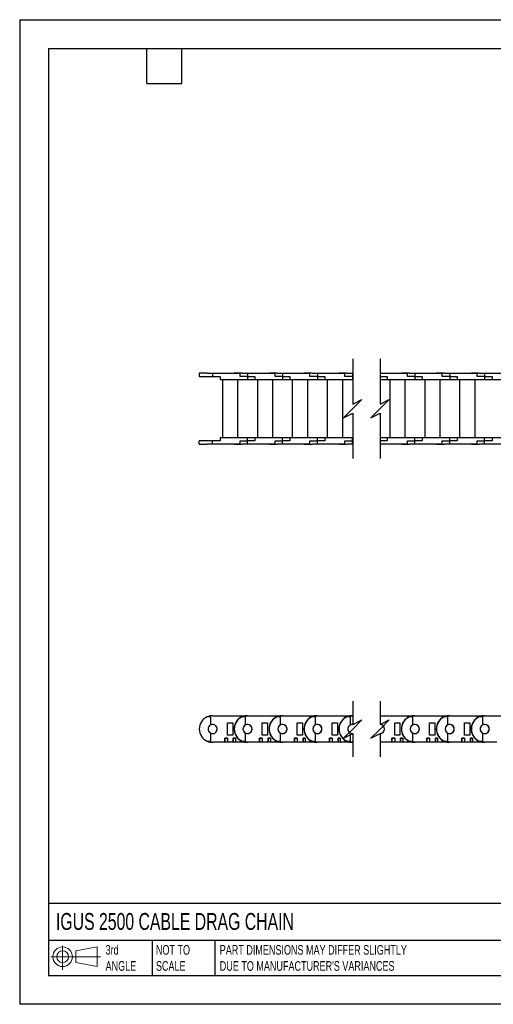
# Model space of a CAD drawing. Header units: inches. Extents: x 0 to 66, y 0 to 51.
# Tile 1 of 7: x 0 to 24.6, y 0 to 51. Entities that reach past the tile are written whole.
import ezdxf

# ---------------------------------------------------------------- set-up
doc = ezdxf.new("R2010")
doc.units = ezdxf.units.IN
doc.header["$LTSCALE"] = 6
doc.header["$MEASUREMENT"] = 0
doc.layers.add('DIMENSIONS', color=140, linetype='Continuous', lineweight=25)
doc.layers.add('TEXT', color=140, linetype='Continuous', lineweight=25)
doc.styles.add('SLDTEXTSTYLE0', font='TXT', dxfattribs={"width": 0.7})

# ---------------------------------------------------------------- blocks, each defined once
blk = doc.blocks.new('Block11')
at = {"color": 7, "linetype": 'Continuous', "lineweight": 18}
for p, q in [((0.611, 1.254), (0.611, 0)), ((1.294, 0.984), (2.404, 1.189)), ((2.404, 1.189), (2.404, 0.173)), ((0, 0.681), (2.569, 0.681)), ((1.294, 0.377), (1.294, 0.984)), ((1.294, 0.377), (2.404, 0.173))]:
    blk.add_line(p, q, dxfattribs=at)
for radius in [0.508, 0.304]:
    blk.add_circle((0.611, 0.681), radius, dxfattribs=at)
blk = doc.blocks.new('Block12')
at = {"color": 7, "linetype": 'Continuous'}
blk.add_blockref('Block11', (0, 0), dxfattribs=at)

msp = doc.modelspace()

# ---------------------------------------------------------------- linework, layer by layer
at = {"color": 7, "linetype": 'Continuous'}
for p, q in [((0.001, 51.001), (0.001, 0.001)), ((0.001, 51.001), (66.001, 51.001)), ((66.001, 0.001), (0.001, 0.001))]:
    msp.add_line(p, q, dxfattribs=at)
for p, q in [((9.313, 32.684), (9.313, 32.526)), ((9.723, 32.684), (9.313, 32.684)), ((9.723, 32.668), (9.723, 32.684)), ((9.723, 32.684), (9.903, 32.684)), ((10.002, 32.668), (9.723, 32.668)), ((9.903, 32.684), (9.903, 32.668)), ((10.002, 32.668), (10.002, 32.526)), ((11.427, 32.668), (10.002, 32.668)), ((11.124, 32.684), (11.124, 32.668)), ((11.534, 32.684), (11.124, 32.684)), ((11.427, 32.526), (11.427, 32.668)), ((11.534, 32.668), (11.534, 32.684)), ((11.534, 32.684), (11.714, 32.684)), ((11.813, 32.668), (11.534, 32.668)), ((11.714, 32.684), (12.049, 32.684)), ((11.714, 32.684), (11.714, 32.668)), ((11.813, 32.668), (11.813, 32.526)), ((13.238, 32.668), (11.813, 32.668)), ((12.049, 32.668), (12.049, 32.684)), ((12.935, 32.684), (12.935, 32.668)), ((13.345, 32.684), (12.935, 32.684)), ((13.238, 32.526), (13.238, 32.668)), ((13.345, 32.668), (13.345, 32.684)), ((13.345, 32.684), (13.525, 32.684)), ((13.624, 32.668), (13.345, 32.668)), ((13.525, 32.684), (13.86, 32.684)), ((13.525, 32.684), (13.525, 32.668)), ((13.624, 32.668), (13.624, 32.526)), ((15.049, 32.668), (13.624, 32.668)), ((13.86, 32.668), (13.86, 32.684)), ((14.746, 32.684), (14.746, 32.668)), ((15.156, 32.684), (14.746, 32.684)), ((15.049, 32.526), (15.049, 32.668)), ((15.156, 32.668), (15.156, 32.684)), ((15.156, 32.684), (15.336, 32.684)), ((15.435, 32.668), (15.156, 32.668)), ((15.336, 32.684), (15.671, 32.684)), ((15.336, 32.684), (15.336, 32.668)), ((15.435, 32.668), (15.435, 32.526)), ((16.86, 32.668), (15.435, 32.668)), ((15.671, 32.668), (15.671, 32.684)), ((16.557, 32.684), (16.557, 32.668)), ((16.967, 32.684), (16.557, 32.684)), ((16.86, 32.526), (16.86, 32.668)), ((16.967, 32.668), (16.967, 32.684)), ((16.967, 32.684), (17.147, 32.684)), ((17.246, 32.668), (16.967, 32.668)), ((17.147, 32.684), (17.266, 32.684)), ((17.147, 32.684), (17.147, 32.668)), ((17.246, 32.668), (17.246, 32.526)), ((17.266, 32.668), (17.246, 32.668)), ((18.683, 32.684), (18.909, 32.684)), ((20.098, 32.668), (18.683, 32.668)), ((18.909, 32.668), (18.909, 32.684)), ((19.795, 32.684), (19.795, 32.668)), ((20.205, 32.684), (19.795, 32.684)), ((20.098, 32.526), (20.098, 32.668)), ((20.205, 32.668), (20.205, 32.684)), ((20.205, 32.684), (20.386, 32.684)), ((20.484, 32.668), (20.205, 32.668)), ((20.386, 32.684), (20.72, 32.684)), ((20.386, 32.684), (20.386, 32.668)), ((20.484, 32.668), (20.484, 32.526)), ((21.909, 32.668), (20.484, 32.668)), ((20.72, 32.668), (20.72, 32.684)), ((21.606, 32.684), (21.606, 32.668)), ((22.016, 32.684), (21.606, 32.684)), ((21.909, 32.526), (21.909, 32.668)), ((22.016, 32.668), (22.016, 32.684)), ((22.016, 32.684), (22.197, 32.684)), ((22.295, 32.668), (22.016, 32.668)), ((22.197, 32.684), (22.531, 32.684)), ((22.197, 32.684), (22.197, 32.668)), ((22.295, 32.668), (22.295, 32.526)), ((23.72, 32.668), (22.295, 32.668)), ((22.531, 32.668), (22.531, 32.684)), ((23.417, 32.684), (23.417, 32.668)), ((23.827, 32.684), (23.417, 32.684)), ((23.72, 32.526), (23.72, 32.668)), ((23.827, 32.668), (23.827, 32.684)), ((23.827, 32.684), (24.008, 32.684)), ((24.106, 32.668), (23.827, 32.668)), ((24.008, 32.684), (24.342, 32.684)), ((24.008, 32.684), (24.008, 32.668)), ((24.106, 32.668), (24.106, 32.526)), ((25.531, 32.668), (24.106, 32.668)), ((24.342, 32.668), (24.342, 32.684)), ((9.313, 32.526), (10.002, 32.526)), ((10.002, 32.526), (10.387, 32.526)), ((10.387, 32.526), (10.387, 32.369)), ((10.387, 32.369), (11.813, 32.369)), ((10.513, 32.369), (11.301, 32.369)), ((10.513, 32.369), (10.513, 29.337)), ((10.628, 32.369), (10.628, 32.369)), ((10.738, 32.369), (10.738, 32.369)), ((11.045, 32.369), (11.045, 32.369)), ((11.187, 32.369), (11.187, 32.369)), ((11.301, 32.369), (11.301, 29.337)), ((11.813, 32.526), (11.427, 32.526)), ((11.813, 32.526), (11.813, 32.369)), ((11.813, 32.526), (12.198, 32.526)), ((11.813, 32.369), (12.198, 32.369)), ((12.198, 32.526), (12.198, 32.369)), ((12.198, 32.369), (13.624, 32.369)), ((12.324, 32.369), (12.324, 29.337)), ((12.324, 32.369), (13.112, 32.369)), ((12.439, 32.369), (12.439, 32.369)), ((12.549, 32.369), (12.549, 32.369)), ((12.856, 32.369), (12.856, 32.369)), ((12.998, 32.369), (12.998, 32.369)), ((13.112, 32.369), (13.112, 29.337)), ((13.624, 32.526), (13.238, 32.526)), ((13.624, 32.526), (13.624, 32.369)), ((13.624, 32.526), (14.009, 32.526)), ((13.624, 32.369), (14.009, 32.369)), ((14.009, 32.526), (14.009, 32.369)), ((14.009, 32.369), (15.435, 32.369)), ((14.135, 32.369), (14.923, 32.369)), ((14.135, 32.369), (14.135, 29.337)), ((14.25, 32.369), (14.25, 32.369)), ((14.36, 32.369), (14.36, 32.369)), ((14.667, 32.369), (14.667, 32.369)), ((14.809, 32.369), (14.809, 32.369)), ((14.923, 32.369), (14.923, 29.337)), ((15.435, 32.526), (15.049, 32.526)), ((15.435, 32.526), (15.435, 32.369)), ((15.435, 32.526), (15.82, 32.526)), ((15.435, 32.369), (15.82, 32.369)), ((15.82, 32.526), (15.82, 32.369)), ((15.82, 32.369), (17.246, 32.369)), ((15.946, 32.369), (15.946, 29.337)), ((15.946, 32.369), (16.734, 32.369)), ((16.061, 32.369), (16.061, 32.369)), ((16.171, 32.369), (16.171, 32.369)), ((16.478, 32.369), (16.478, 32.369)), ((16.62, 32.369), (16.62, 32.369)), ((16.734, 32.369), (16.734, 29.337)), ((17.246, 32.526), (16.86, 32.526)), ((17.246, 32.526), (17.246, 32.369)), ((17.246, 32.526), (17.266, 32.526)), ((17.246, 32.369), (17.266, 32.369)), ((18.683, 32.526), (19.059, 32.526)), ((18.683, 32.369), (19.059, 32.369)), ((19.059, 32.526), (19.059, 32.369)), ((19.059, 32.369), (20.484, 32.369)), ((19.185, 32.369), (19.185, 29.337)), ((19.185, 32.369), (19.972, 32.369)), ((19.299, 32.369), (19.299, 32.369)), ((19.409, 32.369), (19.409, 32.369)), ((19.716, 32.369), (19.716, 32.369)), ((19.858, 32.369), (19.858, 32.369)), ((19.972, 32.369), (19.972, 29.337)), ((20.484, 32.526), (20.098, 32.526)), ((20.484, 32.526), (20.484, 32.369)), ((20.484, 32.526), (20.87, 32.526)), ((20.484, 32.369), (20.87, 32.369)), ((20.87, 32.526), (20.87, 32.369)), ((20.87, 32.369), (22.295, 32.369)), ((20.996, 32.369), (21.783, 32.369)), ((20.996, 32.369), (20.996, 29.337)), ((21.11, 32.369), (21.11, 32.369)), ((21.22, 32.369), (21.22, 32.369)), ((21.527, 32.369), (21.527, 32.369)), ((21.669, 32.369), (21.669, 32.369)), ((21.783, 32.369), (21.783, 29.337)), ((22.295, 32.526), (21.909, 32.526)), ((22.295, 32.526), (22.295, 32.369)), ((22.295, 32.526), (22.681, 32.526)), ((22.295, 32.369), (22.681, 32.369)), ((22.681, 32.526), (22.681, 32.369)), ((22.681, 32.369), (24.106, 32.369)), ((22.807, 32.369), (22.807, 29.337)), ((22.807, 32.369), (23.594, 32.369)), ((22.921, 32.369), (22.921, 32.369)), ((23.031, 32.369), (23.031, 32.369)), ((23.338, 32.369), (23.338, 32.369)), ((23.48, 32.369), (23.48, 32.369)), ((23.594, 32.369), (23.594, 29.337)), ((24.106, 32.526), (23.72, 32.526)), ((24.106, 32.526), (24.106, 32.369)), ((24.106, 32.526), (24.492, 32.526)), ((24.106, 32.369), (24.492, 32.369)), ((24.492, 32.526), (24.492, 32.369)), ((24.492, 32.369), (25.917, 32.369)), ((9.313, 29.022), (9.313, 29.18)), ((10.002, 29.18), (9.313, 29.18)), ((10.002, 29.038), (10.002, 29.18)), ((10.387, 29.18), (10.002, 29.18)), ((11.813, 29.337), (10.387, 29.337)), ((10.387, 29.337), (10.387, 29.18)), ((11.427, 29.18), (11.813, 29.18)), ((11.427, 29.038), (11.427, 29.18)), ((11.813, 29.18), (11.813, 29.337)), ((12.198, 29.337), (11.813, 29.337)), ((11.813, 29.038), (11.813, 29.18)), ((12.198, 29.18), (11.813, 29.18)), ((13.624, 29.337), (12.198, 29.337)), ((12.198, 29.337), (12.198, 29.18)), ((13.238, 29.18), (13.624, 29.18)), ((13.238, 29.038), (13.238, 29.18)), ((13.624, 29.18), (13.624, 29.337)), ((14.009, 29.337), (13.624, 29.337)), ((13.624, 29.038), (13.624, 29.18)), ((14.009, 29.18), (13.624, 29.18)), ((15.435, 29.337), (14.009, 29.337)), ((14.009, 29.337), (14.009, 29.18)), ((15.049, 29.18), (15.435, 29.18)), ((15.049, 29.038), (15.049, 29.18)), ((15.435, 29.18), (15.435, 29.337)), ((15.82, 29.337), (15.435, 29.337)), ((15.435, 29.038), (15.435, 29.18)), ((15.82, 29.18), (15.435, 29.18)), ((15.82, 29.337), (15.82, 29.18)), ((17.246, 29.337), (15.82, 29.337)), ((16.86, 29.18), (17.246, 29.18)), ((16.86, 29.038), (16.86, 29.18)), ((17.246, 29.18), (17.246, 29.337)), ((17.266, 29.337), (17.246, 29.337)), ((17.246, 29.038), (17.246, 29.18)), ((17.266, 29.18), (17.246, 29.18)), ((19.059, 29.337), (18.683, 29.337)), ((19.059, 29.18), (18.683, 29.18)), ((20.484, 29.337), (19.059, 29.337)), ((19.059, 29.337), (19.059, 29.18)), ((20.098, 29.18), (20.484, 29.18)), ((20.098, 29.038), (20.098, 29.18)), ((20.484, 29.18), (20.484, 29.337)), ((20.87, 29.337), (20.484, 29.337)), ((20.484, 29.038), (20.484, 29.18)), ((20.87, 29.18), (20.484, 29.18)), ((20.87, 29.337), (20.87, 29.18)), ((22.295, 29.337), (20.87, 29.337)), ((21.909, 29.18), (22.295, 29.18)), ((21.909, 29.038), (21.909, 29.18)), ((22.295, 29.18), (22.295, 29.337)), ((22.681, 29.337), (22.295, 29.337)), ((22.295, 29.038), (22.295, 29.18)), ((22.681, 29.18), (22.295, 29.18)), ((22.681, 29.337), (22.681, 29.18)), ((24.106, 29.337), (22.681, 29.337)), ((23.72, 29.18), (24.106, 29.18)), ((23.72, 29.038), (23.72, 29.18)), ((24.106, 29.18), (24.106, 29.337)), ((24.492, 29.337), (24.106, 29.337)), ((24.106, 29.038), (24.106, 29.18)), ((24.492, 29.18), (24.106, 29.18)), ((25.917, 29.337), (24.492, 29.337)), ((24.492, 29.337), (24.492, 29.18)), ((9.313, 29.022), (9.723, 29.022)), ((9.723, 29.022), (9.723, 29.038)), ((9.723, 29.038), (10.002, 29.038)), ((9.903, 29.022), (9.723, 29.022)), ((9.903, 29.038), (9.903, 29.022)), ((10.002, 29.038), (11.427, 29.038)), ((11.124, 29.022), (11.124, 29.038)), ((11.124, 29.022), (11.534, 29.022)), ((11.534, 29.022), (11.534, 29.038)), ((11.534, 29.038), (11.813, 29.038)), ((11.714, 29.022), (11.534, 29.022)), ((11.714, 29.038), (11.714, 29.022)), ((12.049, 29.022), (11.714, 29.022)), ((11.813, 29.038), (13.238, 29.038)), ((12.049, 29.038), (12.049, 29.022)), ((12.935, 29.022), (12.935, 29.038)), ((12.935, 29.022), (13.345, 29.022)), ((13.345, 29.022), (13.345, 29.038)), ((13.345, 29.038), (13.624, 29.038)), ((13.525, 29.022), (13.345, 29.022)), ((13.525, 29.038), (13.525, 29.022)), ((13.86, 29.022), (13.525, 29.022)), ((13.624, 29.038), (15.049, 29.038)), ((13.86, 29.038), (13.86, 29.022)), ((14.746, 29.022), (14.746, 29.038)), ((14.746, 29.022), (15.156, 29.022)), ((15.156, 29.022), (15.156, 29.038)), ((15.156, 29.038), (15.435, 29.038)), ((15.336, 29.022), (15.156, 29.022)), ((15.336, 29.038), (15.336, 29.022)), ((15.671, 29.022), (15.336, 29.022)), ((15.435, 29.038), (16.86, 29.038)), ((15.671, 29.038), (15.671, 29.022)), ((16.557, 29.022), (16.557, 29.038)), ((16.557, 29.022), (16.967, 29.022)), ((16.967, 29.022), (16.967, 29.038)), ((16.967, 29.038), (17.246, 29.038)), ((17.147, 29.022), (16.967, 29.022)), ((17.147, 29.038), (17.147, 29.022)), ((17.266, 29.022), (17.147, 29.022)), ((17.246, 29.038), (17.266, 29.038)), ((18.683, 29.038), (20.098, 29.038)), ((18.909, 29.022), (18.683, 29.022)), ((18.909, 29.038), (18.909, 29.022)), ((19.795, 29.022), (19.795, 29.038)), ((19.795, 29.022), (20.205, 29.022)), ((20.205, 29.022), (20.205, 29.038)), ((20.205, 29.038), (20.484, 29.038)), ((20.386, 29.022), (20.205, 29.022)), ((20.386, 29.038), (20.386, 29.022)), ((20.72, 29.022), (20.386, 29.022)), ((20.484, 29.038), (21.909, 29.038)), ((20.72, 29.038), (20.72, 29.022)), ((21.606, 29.022), (21.606, 29.038)), ((21.606, 29.022), (22.016, 29.022)), ((22.016, 29.022), (22.016, 29.038)), ((22.016, 29.038), (22.295, 29.038)), ((22.197, 29.022), (22.016, 29.022)), ((22.197, 29.038), (22.197, 29.022)), ((22.531, 29.022), (22.197, 29.022)), ((22.295, 29.038), (23.72, 29.038)), ((22.531, 29.038), (22.531, 29.022)), ((23.417, 29.022), (23.417, 29.038)), ((23.417, 29.022), (23.827, 29.022)), ((23.827, 29.022), (23.827, 29.038)), ((23.827, 29.038), (24.106, 29.038)), ((24.008, 29.022), (23.827, 29.022)), ((24.008, 29.038), (24.008, 29.022)), ((24.342, 29.022), (24.008, 29.022)), ((24.106, 29.038), (25.531, 29.038)), ((24.342, 29.038), (24.342, 29.022)), ((9.903, 14.89), (9.723, 14.89)), ((9.903, 14.475), (9.903, 14.89)), ((10.002, 14.949), (11.427, 14.949)), ((11.427, 14.949), (11.427, 14.84)), ((11.427, 14.949), (11.813, 14.949)), ((11.714, 14.89), (11.534, 14.89)), ((11.714, 14.475), (11.714, 14.89)), ((11.813, 14.949), (13.238, 14.949)), ((13.238, 14.949), (13.238, 14.84)), ((13.238, 14.949), (13.624, 14.949)), ((13.525, 14.89), (13.345, 14.89)), ((13.525, 14.475), (13.525, 14.89)), ((13.624, 14.949), (15.049, 14.949)), ((15.049, 14.949), (15.049, 14.84)), ((15.049, 14.949), (15.435, 14.949)), ((15.336, 14.89), (15.156, 14.89)), ((15.336, 14.475), (15.336, 14.89)), ((15.435, 14.949), (16.86, 14.949)), ((16.86, 14.949), (16.86, 14.84)), ((16.86, 14.949), (17.246, 14.949)), ((17.147, 14.89), (16.967, 14.89)), ((17.147, 14.475), (17.147, 14.89)), ((17.246, 14.949), (17.266, 14.949)), ((18.683, 14.949), (20.098, 14.949)), ((20.098, 14.949), (20.098, 14.84)), ((20.098, 14.949), (20.484, 14.949)), ((20.386, 14.89), (20.205, 14.89)), ((20.386, 14.475), (20.386, 14.89)), ((20.484, 14.949), (21.909, 14.949)), ((21.909, 14.949), (21.909, 14.84)), ((21.909, 14.949), (22.295, 14.949)), ((22.197, 14.89), (22.016, 14.89)), ((22.197, 14.475), (22.197, 14.89)), ((22.295, 14.949), (23.72, 14.949)), ((23.72, 14.949), (23.72, 14.84)), ((23.72, 14.949), (24.106, 14.949)), ((24.008, 14.89), (23.827, 14.89)), ((24.008, 14.475), (24.008, 14.89)), ((24.106, 14.949), (25.531, 14.949)), ((10.769, 13.945), (10.769, 14.575)), ((10.769, 14.575), (11.045, 14.575)), ((11.045, 14.575), (11.045, 13.945)), ((12.58, 13.945), (12.58, 14.575)), ((12.58, 14.575), (12.856, 14.575)), ((12.856, 14.575), (12.856, 13.945)), ((14.391, 13.945), (14.391, 14.575)), ((14.391, 14.575), (14.667, 14.575)), ((14.667, 14.575), (14.667, 13.945)), ((16.202, 13.945), (16.202, 14.575)), ((16.202, 14.575), (16.478, 14.575)), ((16.478, 14.575), (16.478, 13.945)), ((19.441, 13.945), (19.441, 14.575)), ((19.441, 14.575), (19.716, 14.575)), ((19.716, 14.575), (19.716, 13.945)), ((21.252, 13.945), (21.252, 14.575)), ((21.252, 14.575), (21.527, 14.575)), ((21.527, 14.575), (21.527, 13.945)), ((23.063, 13.945), (23.063, 14.575)), ((23.063, 14.575), (23.338, 14.575)), ((23.338, 14.575), (23.338, 13.945)), ((9.903, 13.63), (9.903, 14.044)), ((10.628, 13.787), (10.769, 13.787)), ((10.628, 13.571), (10.628, 13.787)), ((10.628, 13.787), (10.628, 13.59)), ((10.769, 13.787), (10.628, 13.787)), ((10.628, 13.787), (10.628, 13.787)), ((10.738, 13.787), (10.738, 13.787)), ((11.045, 13.945), (10.769, 13.945)), ((10.769, 13.787), (10.769, 13.571)), ((10.769, 13.787), (10.769, 13.59)), ((10.769, 13.787), (10.769, 13.787)), ((11.076, 13.787), (11.187, 13.787)), ((11.076, 13.571), (11.076, 13.787)), ((11.076, 13.787), (11.076, 13.59)), ((11.187, 13.787), (11.076, 13.787)), ((11.076, 13.787), (11.076, 13.787)), ((11.187, 13.787), (11.187, 13.571)), ((11.187, 13.787), (11.187, 13.59)), ((11.187, 13.787), (11.187, 13.787)), ((11.714, 13.63), (11.714, 14.044)), ((12.439, 13.787), (12.58, 13.787)), ((12.439, 13.571), (12.439, 13.787)), ((12.439, 13.787), (12.439, 13.59)), ((12.58, 13.787), (12.439, 13.787)), ((12.439, 13.787), (12.439, 13.787)), ((12.549, 13.787), (12.549, 13.787)), ((12.856, 13.945), (12.58, 13.945)), ((12.58, 13.787), (12.58, 13.571)), ((12.58, 13.787), (12.58, 13.59)), ((12.58, 13.787), (12.58, 13.787)), ((12.887, 13.787), (12.998, 13.787)), ((12.887, 13.571), (12.887, 13.787)), ((12.887, 13.787), (12.887, 13.59)), ((12.998, 13.787), (12.887, 13.787)), ((12.887, 13.787), (12.887, 13.787)), ((12.998, 13.787), (12.998, 13.571)), ((12.998, 13.787), (12.998, 13.59)), ((12.998, 13.787), (12.998, 13.787)), ((13.525, 13.63), (13.525, 14.044)), ((14.25, 13.787), (14.391, 13.787)), ((14.25, 13.571), (14.25, 13.787)), ((14.25, 13.787), (14.25, 13.59)), ((14.391, 13.787), (14.25, 13.787)), ((14.25, 13.787), (14.25, 13.787)), ((14.36, 13.787), (14.36, 13.787)), ((14.667, 13.945), (14.391, 13.945)), ((14.391, 13.787), (14.391, 13.571)), ((14.391, 13.787), (14.391, 13.59)), ((14.391, 13.787), (14.391, 13.787)), ((14.698, 13.787), (14.809, 13.787)), ((14.698, 13.571), (14.698, 13.787)), ((14.698, 13.787), (14.698, 13.59)), ((14.809, 13.787), (14.698, 13.787)), ((14.698, 13.787), (14.698, 13.787)), ((14.809, 13.787), (14.809, 13.571)), ((14.809, 13.787), (14.809, 13.59)), ((14.809, 13.787), (14.809, 13.787)), ((15.336, 13.63), (15.336, 14.044)), ((16.061, 13.787), (16.202, 13.787)), ((16.061, 13.571), (16.061, 13.787)), ((16.061, 13.787), (16.061, 13.59)), ((16.202, 13.787), (16.061, 13.787)), ((16.061, 13.787), (16.061, 13.787)), ((16.171, 13.787), (16.171, 13.787)), ((16.478, 13.945), (16.202, 13.945)), ((16.202, 13.787), (16.202, 13.571)), ((16.202, 13.787), (16.202, 13.59)), ((16.202, 13.787), (16.202, 13.787)), ((16.509, 13.787), (16.62, 13.787)), ((16.509, 13.571), (16.509, 13.787)), ((16.509, 13.787), (16.509, 13.59)), ((16.62, 13.787), (16.509, 13.787)), ((16.509, 13.787), (16.509, 13.787)), ((16.62, 13.787), (16.62, 13.571)), ((16.62, 13.787), (16.62, 13.59)), ((16.62, 13.787), (16.62, 13.787)), ((17.147, 13.63), (17.147, 14.044)), ((19.299, 13.787), (19.441, 13.787)), ((19.299, 13.571), (19.299, 13.787)), ((19.299, 13.787), (19.299, 13.59)), ((19.441, 13.787), (19.299, 13.787)), ((19.299, 13.787), (19.299, 13.787)), ((19.409, 13.787), (19.409, 13.787)), ((19.716, 13.945), (19.441, 13.945)), ((19.441, 13.787), (19.441, 13.571)), ((19.441, 13.787), (19.441, 13.59)), ((19.441, 13.787), (19.441, 13.787)), ((19.748, 13.787), (19.858, 13.787)), ((19.748, 13.571), (19.748, 13.787)), ((19.748, 13.787), (19.748, 13.59)), ((19.858, 13.787), (19.748, 13.787)), ((19.748, 13.787), (19.748, 13.787)), ((19.858, 13.787), (19.858, 13.571)), ((19.858, 13.787), (19.858, 13.59)), ((19.858, 13.787), (19.858, 13.787)), ((20.386, 13.63), (20.386, 14.044)), ((21.11, 13.787), (21.252, 13.787)), ((21.11, 13.571), (21.11, 13.787)), ((21.11, 13.787), (21.11, 13.59)), ((21.252, 13.787), (21.11, 13.787)), ((21.11, 13.787), (21.11, 13.787)), ((21.22, 13.787), (21.22, 13.787)), ((21.527, 13.945), (21.252, 13.945)), ((21.252, 13.787), (21.252, 13.571)), ((21.252, 13.787), (21.252, 13.59)), ((21.252, 13.787), (21.252, 13.787)), ((21.559, 13.787), (21.669, 13.787)), ((21.559, 13.571), (21.559, 13.787)), ((21.559, 13.787), (21.559, 13.59)), ((21.669, 13.787), (21.559, 13.787)), ((21.559, 13.787), (21.559, 13.787)), ((21.669, 13.787), (21.669, 13.571)), ((21.669, 13.787), (21.669, 13.59)), ((21.669, 13.787), (21.669, 13.787)), ((22.197, 13.63), (22.197, 14.044)), ((22.921, 13.787), (23.063, 13.787)), ((22.921, 13.571), (22.921, 13.787)), ((22.921, 13.787), (22.921, 13.59)), ((23.063, 13.787), (22.921, 13.787)), ((22.921, 13.787), (22.921, 13.787)), ((23.031, 13.787), (23.031, 13.787)), ((23.338, 13.945), (23.063, 13.945)), ((23.063, 13.787), (23.063, 13.571)), ((23.063, 13.787), (23.063, 13.59)), ((23.063, 13.787), (23.063, 13.787)), ((23.37, 13.787), (23.48, 13.787)), ((23.37, 13.571), (23.37, 13.787)), ((23.37, 13.787), (23.37, 13.59)), ((23.48, 13.787), (23.37, 13.787)), ((23.37, 13.787), (23.37, 13.787)), ((23.48, 13.787), (23.48, 13.571)), ((23.48, 13.787), (23.48, 13.59)), ((23.48, 13.787), (23.48, 13.787)), ((24.008, 13.63), (24.008, 14.044)), ((9.723, 13.63), (9.903, 13.63)), ((10.628, 13.571), (10.002, 13.571)), ((10.628, 13.59), (10.769, 13.59)), ((10.628, 13.59), (10.628, 13.59)), ((10.738, 13.59), (10.738, 13.571)), ((10.769, 13.571), (10.738, 13.571)), ((10.769, 13.59), (10.769, 13.59)), ((11.076, 13.571), (10.769, 13.571)), ((11.076, 13.59), (11.187, 13.59)), ((11.076, 13.59), (11.076, 13.59)), ((11.187, 13.59), (11.187, 13.59)), ((11.427, 13.571), (11.187, 13.571)), ((11.427, 13.679), (11.427, 13.571)), ((11.813, 13.571), (11.427, 13.571)), ((11.534, 13.63), (11.714, 13.63)), ((12.439, 13.571), (11.813, 13.571)), ((12.439, 13.59), (12.58, 13.59)), ((12.439, 13.59), (12.439, 13.59)), ((12.549, 13.59), (12.549, 13.571)), ((12.58, 13.571), (12.549, 13.571)), ((12.58, 13.59), (12.58, 13.59)), ((12.887, 13.571), (12.58, 13.571)), ((12.887, 13.59), (12.998, 13.59)), ((12.887, 13.59), (12.887, 13.59)), ((12.998, 13.59), (12.998, 13.59)), ((13.238, 13.571), (12.998, 13.571)), ((13.238, 13.679), (13.238, 13.571)), ((13.624, 13.571), (13.238, 13.571)), ((13.345, 13.63), (13.525, 13.63)), ((14.25, 13.571), (13.624, 13.571)), ((14.25, 13.59), (14.391, 13.59)), ((14.25, 13.59), (14.25, 13.59)), ((14.36, 13.59), (14.36, 13.571)), ((14.391, 13.571), (14.36, 13.571)), ((14.391, 13.59), (14.391, 13.59)), ((14.698, 13.571), (14.391, 13.571)), ((14.698, 13.59), (14.809, 13.59)), ((14.698, 13.59), (14.698, 13.59)), ((14.809, 13.59), (14.809, 13.59)), ((15.049, 13.571), (14.809, 13.571)), ((15.049, 13.679), (15.049, 13.571)), ((15.435, 13.571), (15.049, 13.571)), ((15.156, 13.63), (15.336, 13.63)), ((16.061, 13.571), (15.435, 13.571)), ((16.061, 13.59), (16.202, 13.59)), ((16.061, 13.59), (16.061, 13.59)), ((16.171, 13.59), (16.171, 13.571)), ((16.202, 13.571), (16.171, 13.571)), ((16.202, 13.59), (16.202, 13.59)), ((16.509, 13.571), (16.202, 13.571)), ((16.509, 13.59), (16.62, 13.59)), ((16.509, 13.59), (16.509, 13.59)), ((16.62, 13.59), (16.62, 13.59)), ((16.86, 13.571), (16.62, 13.571)), ((16.86, 13.679), (16.86, 13.571)), ((17.246, 13.571), (16.86, 13.571)), ((16.967, 13.63), (17.147, 13.63)), ((17.266, 13.571), (17.246, 13.571)), ((19.299, 13.571), (18.683, 13.571)), ((19.299, 13.59), (19.441, 13.59)), ((19.299, 13.59), (19.299, 13.59)), ((19.409, 13.59), (19.409, 13.571)), ((19.441, 13.571), (19.409, 13.571)), ((19.441, 13.59), (19.441, 13.59)), ((19.748, 13.571), (19.441, 13.571)), ((19.748, 13.59), (19.858, 13.59)), ((19.748, 13.59), (19.748, 13.59)), ((19.858, 13.59), (19.858, 13.59)), ((20.098, 13.571), (19.858, 13.571)), ((20.098, 13.679), (20.098, 13.571)), ((20.484, 13.571), (20.098, 13.571)), ((20.205, 13.63), (20.386, 13.63)), ((21.11, 13.571), (20.484, 13.571)), ((21.11, 13.59), (21.252, 13.59)), ((21.11, 13.59), (21.11, 13.59)), ((21.22, 13.59), (21.22, 13.571)), ((21.252, 13.571), (21.22, 13.571)), ((21.252, 13.59), (21.252, 13.59)), ((21.559, 13.571), (21.252, 13.571)), ((21.559, 13.59), (21.669, 13.59)), ((21.559, 13.59), (21.559, 13.59)), ((21.669, 13.59), (21.669, 13.59)), ((21.909, 13.571), (21.669, 13.571)), ((21.909, 13.679), (21.909, 13.571)), ((22.295, 13.571), (21.909, 13.571)), ((22.016, 13.63), (22.197, 13.63)), ((22.921, 13.571), (22.295, 13.571)), ((22.921, 13.59), (23.063, 13.59)), ((22.921, 13.59), (22.921, 13.59)), ((23.031, 13.59), (23.031, 13.571)), ((23.063, 13.571), (23.031, 13.571)), ((23.063, 13.59), (23.063, 13.59)), ((23.37, 13.571), (23.063, 13.571)), ((23.37, 13.59), (23.48, 13.59)), ((23.37, 13.59), (23.37, 13.59)), ((23.48, 13.59), (23.48, 13.59)), ((23.72, 13.571), (23.48, 13.571)), ((23.72, 13.679), (23.72, 13.571)), ((24.106, 13.571), (23.72, 13.571)), ((23.827, 13.63), (24.008, 13.63)), ((24.732, 13.571), (24.106, 13.571))]:
    msp.add_line(p, q)
for centre, radius, start, end in [((10.002, 14.26), 0.689, 113.8953, 180.0002), ((10.002, 14.26), 0.689, 90, 113.8955), ((11.813, 14.26), 0.697, 123.6193, 180.0001), ((11.813, 14.26), 0.689, 113.8954, 180), ((11.813, 14.26), 0.689, 90, 113.8955), ((13.624, 14.26), 0.697, 123.6196, 179.9997), ((13.624, 14.26), 0.689, 113.8954, 180), ((13.624, 14.26), 0.689, 89.9998, 113.8957), ((15.435, 14.26), 0.697, 123.6193, 180.0001), ((15.435, 14.26), 0.689, 113.8954, 180), ((15.435, 14.26), 0.689, 89.9998, 113.8957), ((17.246, 14.26), 0.697, 123.6193, 180.0001), ((17.246, 14.26), 0.689, 113.8955, 180), ((17.246, 14.26), 0.689, 89.9999, 113.8956), ((20.484, 14.26), 0.697, 123.6193, 180.0001), ((20.484, 14.26), 0.689, 113.8954, 180.0001), ((20.484, 14.26), 0.689, 89.9999, 113.8956), ((22.295, 14.26), 0.697, 123.6193, 180), ((22.295, 14.26), 0.689, 113.8955, 180), ((22.295, 14.26), 0.689, 89.9999, 113.8956), ((24.106, 14.26), 0.697, 123.6193, 180.0001), ((24.106, 14.26), 0.689, 113.8955, 180), ((24.106, 14.26), 0.689, 89.9999, 113.8956), ((10.002, 14.26), 0.237, 114.5809, 179.9998), ((10.002, 14.26), 0.237, 359.9999, 114.5807), ((11.813, 14.26), 0.236, 0.0001, 179.9999), ((11.813, 14.26), 0.237, 114.5809, 179.9998), ((11.813, 14.26), 0.237, 359.9999, 114.5807), ((13.624, 14.26), 0.236, 360, 180), ((13.624, 14.26), 0.237, 114.5801, 180.0006), ((13.624, 14.26), 0.237, 359.9999, 114.5807), ((15.435, 14.26), 0.236, 360, 180), ((15.435, 14.26), 0.237, 114.5801, 180.0006), ((15.435, 14.26), 0.237, 0.0002, 114.5804), ((17.242, 14.262), 0.233, 84.1296, 180.4927), ((17.246, 14.26), 0.237, 114.5805, 180.0002), ((17.244, 14.266), 0.231, 84.4771, 114.7716), ((18.675, 14.261), 0.234, 359.7903, 87.9883), ((18.675, 14.261), 0.235, 359.7674, 87.9156), ((20.484, 14.26), 0.237, 114.5806, 179.9998), ((20.484, 14.26), 0.236, 360, 180), ((20.484, 14.26), 0.237, 0, 114.5806), ((22.295, 14.26), 0.237, 114.5805, 180), ((22.295, 14.26), 0.236, 360, 180), ((22.295, 14.26), 0.237, 0.0001, 114.5806), ((24.106, 14.26), 0.236, 0, 180), ((24.106, 14.26), 0.237, 114.5806, 180.0001), ((24.106, 14.26), 0.237, 0, 114.5806), ((10.002, 14.26), 0.689, 179.9998, 246.1047), ((10.002, 14.26), 0.237, 180.0002, 245.4191), ((10.002, 14.26), 0.237, 245.4193, 0.0002), ((11.813, 14.26), 0.697, 179.9999, 236.3807), ((11.813, 14.26), 0.689, 180, 246.1046), ((11.813, 14.26), 0.236, 180.0001, 359.9999), ((11.813, 14.26), 0.237, 180.0002, 245.4191), ((11.813, 14.26), 0.237, 245.4193, 0.0002), ((13.624, 14.26), 0.697, 180.0003, 236.3804), ((13.624, 14.26), 0.689, 180, 246.1046), ((13.624, 14.26), 0.236, 180, 0), ((13.624, 14.26), 0.237, 179.9994, 245.4199), ((13.624, 14.26), 0.237, 245.4193, 0.0002), ((15.435, 14.26), 0.697, 179.9999, 236.3807), ((15.435, 14.26), 0.689, 180, 246.1046), ((15.435, 14.26), 0.236, 180, 0), ((15.435, 14.26), 0.237, 179.9994, 245.4199), ((15.435, 14.26), 0.237, 245.4195, 359.9999), ((17.246, 14.26), 0.697, 179.9999, 236.3807), ((17.246, 14.26), 0.689, 180, 246.1045), ((17.243, 14.259), 0.234, 179.7316, 275.6461), ((17.246, 14.26), 0.237, 179.9998, 245.4195), ((17.232, 14.185), 0.164, 238.8929, 281.8584), ((18.675, 14.259), 0.234, 272.0117, 0.2097), ((18.674, 14.259), 0.235, 272.1946, 0.1224), ((20.484, 14.26), 0.697, 179.9999, 236.3807), ((20.484, 14.26), 0.689, 179.9999, 246.1046), ((20.484, 14.26), 0.237, 180.0002, 245.4194), ((20.484, 14.26), 0.236, 180, 0), ((20.484, 14.26), 0.237, 245.4194, 0), ((22.295, 14.26), 0.697, 180, 236.3807), ((22.295, 14.26), 0.689, 179.9999, 246.1045), ((22.295, 14.26), 0.237, 180, 245.4195), ((22.295, 14.26), 0.236, 180, 0), ((22.295, 14.26), 0.237, 245.4194, 0), ((24.106, 14.26), 0.697, 179.9999, 236.3807), ((24.106, 14.26), 0.689, 180, 246.1045), ((24.106, 14.26), 0.236, 180, 0), ((24.106, 14.26), 0.237, 179.9999, 245.4194), ((24.106, 14.26), 0.237, 245.4193, 0), ((10.002, 14.26), 0.689, 246.1047, 269.9998), ((11.813, 14.26), 0.689, 246.1047, 269.9998), ((13.624, 14.26), 0.689, 246.1045, 270), ((15.435, 14.26), 0.689, 246.1045, 270), ((17.246, 14.26), 0.689, 246.1046, 269.9999), ((20.484, 14.26), 0.689, 246.1046, 269.9999), ((22.295, 14.26), 0.689, 246.1046, 269.9999), ((24.106, 14.26), 0.689, 246.1046, 269.9999)]:
    msp.add_arc(centre, radius, start, end)
at = {"layer": 'DIMENSIONS', "color": 140}
for p, q in [((17.266, 33.434), (17.266, 31.089)), ((18.683, 33.434), (18.683, 31.089)), ((17.266, 31.089), (17.738, 31.325)), ((17.738, 31.325), (17.266, 30.853)), ((18.683, 31.089), (19.156, 31.325)), ((19.156, 31.325), (18.683, 30.853)), ((17.266, 30.853), (16.794, 30.38)), ((16.794, 30.38), (17.266, 30.617)), ((17.266, 30.617), (17.266, 28.272)), ((18.683, 30.853), (18.211, 30.38)), ((18.211, 30.38), (18.683, 30.617)), ((18.683, 30.617), (18.683, 28.272)), ((17.266, 15.699), (17.266, 14.496)), ((18.683, 15.699), (18.683, 14.496)), ((17.266, 14.496), (17.738, 14.732)), ((17.738, 14.732), (17.266, 14.26)), ((18.683, 14.496), (19.156, 14.732)), ((19.156, 14.732), (18.683, 14.26)), ((17.266, 14.26), (16.794, 13.787)), ((16.794, 13.787), (17.266, 14.023)), ((17.266, 14.023), (17.266, 12.821)), ((18.683, 14.26), (18.211, 13.787)), ((18.211, 13.787), (18.683, 14.023)), ((18.683, 14.023), (18.683, 12.82))]:
    msp.add_line(p, q, dxfattribs=at)
at = {"layer": 'TEXT'}
for p, q in [((1.5, 49.5), (64.5, 49.5)), ((1.5, 49.5), (1.5, 1.5)), ((6.6, 47.7), (6.6, 49.5)), ((8.4, 47.7), (8.4, 49.5)), ((6.6, 47.7), (8.4, 47.7)), ((64.5, 5.227), (1.5, 5.227)), ((64.5, 3.3), (1.5, 3.3)), ((6.861, 3.3), (6.861, 1.5)), ((10.119, 3.3), (10.119, 1.5)), ((1.5, 1.5), (64.5, 1.5))]:
    msp.add_line(p, q, dxfattribs=at)

# ---------------------------------------------------------------- block references
msp.add_blockref('Block12', (1.615, 1.784), dxfattribs=at)

# ---------------------------------------------------------------- texts
at = {"layer": 'TEXT', "attachment_point": 1, "style": 'SLDTEXTSTYLE0'}
for s, insert, char_height in [('IGUS 2500 CABLE DRAG CHAIN', (1.882, 4.73), 0.875), ('3rd^JANGLE', (4.453, 3.07), 0.5), ('NOT TO^JSCALE', (7.065, 3.07), 0.5), ("PART DIMENSIONS MAY DIFFER SLIGHTLY ^JDUE TO MANUFACTURER'S VARIANCES", (10.373, 3.07), 0.5)]:
    msp.add_mtext(s, dxfattribs=dict(at, insert=insert, char_height=char_height))

doc.saveas('drawing.dxf')
